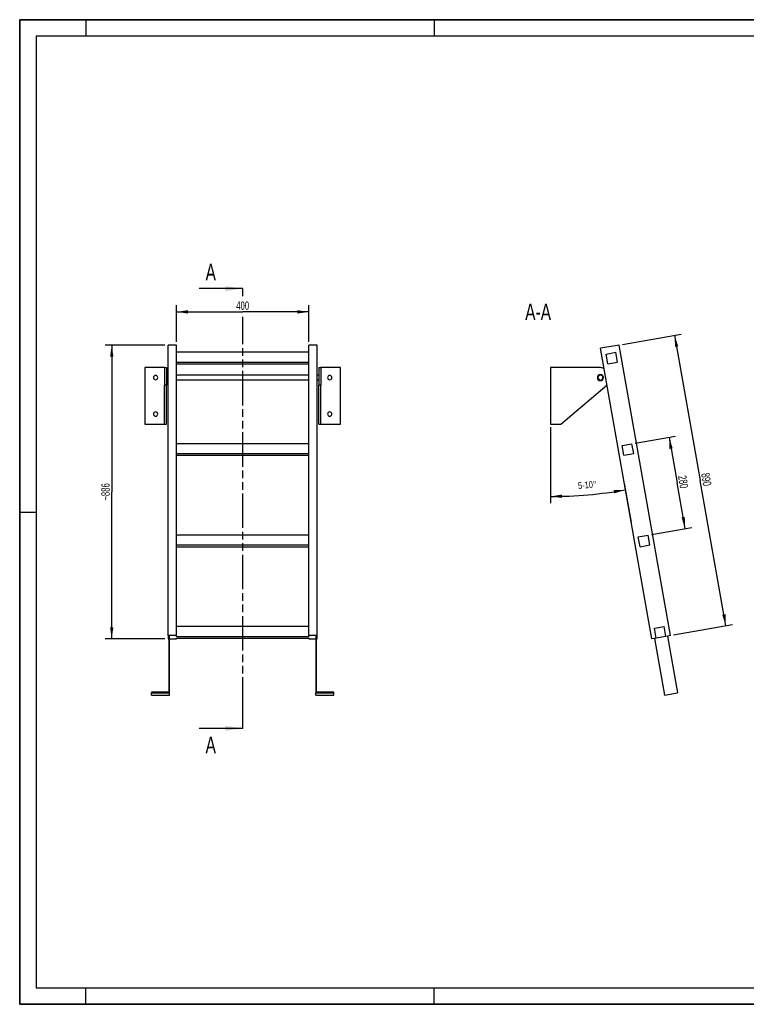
# Model space of a CAD drawing. Header units: millimetres. Extents: x 0 to 4200, y 0 to 2970.
# Tile 1 of 2: x 0 to 2192, y 0 to 2970. Entities that reach past the tile are written whole.
import ezdxf

# ---------------------------------------------------------------- set-up
doc = ezdxf.new("R2010")
doc.units = ezdxf.units.MM
doc.header["$LTSCALE"] = 231
doc.linetypes.add('PHANTOM', pattern=[0.8, 0.45, -0.05, 0.1, -0.05, 0.1, -0.05])
doc.layers.get('0').update_dxf_attribs({"linetype": 'CONTINUOUS'})
for name, color, linetype in [('005_AXIS', 7, 'CONTINUOUS'), ('050_DIMENSIONING', 7, 'CONTINUOUS'), ('053_NOTES', 7, 'CONTINUOUS'), ('HATCHING_BL0', 7, 'CONTINUOUS')]:
    doc.layers.add(name, color=color, linetype=linetype)
doc.styles.get("Standard").update_dxf_attribs({"font": 'txt', "width": 0.7})
doc.dimstyles.new('DIMSTYLE_1', dxfattribs={"dimtxt": 25, "dimasz": 35, "dimexe": 2, "dimexo": 1, "dimtad": 1, "dimdec": 1, "dimtxsty": 'Standard', "dimblk": '_FILLED', "dimblk1": '_FILLED', "dimblk2": '_FILLED', "dimcen": 0.09, "dimazin": 2, "dimtp": 0.5, "dimtm": 0.5, "dimtfac": 1, "dimtdec": 1, "dimtofl": 0, "dimtmove": 0, "dimatfit": 3, "dimldrblk": '_FILLED', "dimfxl": 1, "dimtolj": 1, "dimarcsym": 0})
doc.dimstyles.new('DIMSTYLE_2', dxfattribs={"dimtxt": 20, "dimasz": 35, "dimexe": 2, "dimexo": 1, "dimgap": 2, "dimtad": 1, "dimdec": 1, "dimtxsty": 'Standard', "dimblk": '_FILLED', "dimblk1": '_FILLED', "dimblk2": '_FILLED', "dimcen": 0.09, "dimazin": 2, "dimtp": 0.5, "dimtm": 0.5, "dimtfac": 1, "dimtdec": 1, "dimtofl": 0, "dimtmove": 0, "dimatfit": 3, "dimldrblk": '_FILLED', "dimfxl": 1, "dimtolj": 1, "dimarcsym": 0})
doc.dimstyles.new('DIMSTYLE_3', dxfattribs={"dimtxt": 25, "dimasz": 35, "dimexe": 2, "dimexo": 1, "dimtad": 1, "dimdec": 0, "dimtxsty": 'Standard', "dimblk": '_FILLED', "dimblk1": '_FILLED', "dimblk2": '_FILLED', "dimcen": 0.09, "dimazin": 2, "dimtp": 0.8, "dimtm": 0.8, "dimtfac": 1, "dimtdec": 0, "dimtofl": 0, "dimtmove": 0, "dimatfit": 3, "dimldrblk": '_FILLED', "dimfxl": 1, "dimtolj": 1, "dimarcsym": 0})
doc.dimstyles.new('DIMSTYLE_4', dxfattribs={"dimtxt": 25, "dimasz": 35, "dimexe": 2, "dimexo": 1, "dimtad": 1, "dimtxsty": 'Standard', "dimblk": '_FILLED', "dimblk1": '_FILLED', "dimblk2": '_FILLED', "dimcen": 0.09, "dimazin": 2, "dimtp": 0.5, "dimtm": 0.5, "dimtfac": 1, "dimtofl": 0, "dimtmove": 0, "dimatfit": 3, "dimldrblk": '_FILLED', "dimfxl": 1, "dimtolj": 1, "dimarcsym": 0})
doc.dimstyles.get("Standard").update_dxf_attribs({"dimtxt": 25, "dimasz": 35, "dimexe": 2, "dimexo": 1, "dimtad": 1, "dimtxsty": 'Standard', "dimblk": '_FILLED', "dimblk1": '_FILLED', "dimblk2": '_FILLED', "dimcen": 0.09, "dimazin": 2, "dimtol": 1, "dimtp": 0.01, "dimtm": 0.01, "dimtfac": 1, "dimtofl": 0, "dimtmove": 0, "dimatfit": 3, "dimldrblk": '_FILLED', "dimfxl": 1, "dimtolj": 1, "dimarcsym": 0})

# ---------------------------------------------------------------- blocks, each defined once
blk = doc.blocks.new('_FILLED')
at = {"color": 0, "linetype": 'ByBlock'}
blk.add_solid([(0, 0), (-1, 0.143), (-1, -0.143)], dxfattribs=at)
blk = doc.blocks.new('*D2')
at = {"layer": '050_DIMENSIONING', "color": 2, "linetype": 'Continuous', "transparency": 16777216}
for p, q in [((472.6, 1998.7), (472.6, 2108.7)), ((872.6, 1998.7), (872.6, 2108.7)), ((472.6, 2088.7), (672.6, 2088.7)), ((872.6, 2088.7), (672.6, 2088.7))]:
    blk.add_line(p, q, dxfattribs=at)
at = {"layer": '050_DIMENSIONING', "color": 2, "linetype": 'Continuous', "transparency": 16777216, "xscale": 35, "yscale": 35, "zscale": 35, "rotation": 180}
blk.add_blockref('_FILLED', (472.6, 2088.7), dxfattribs=at)
at = {"layer": '050_DIMENSIONING', "color": 2, "linetype": 'Continuous', "transparency": 16777216, "xscale": 35, "yscale": 35, "zscale": 35}
blk.add_blockref('_FILLED', (872.6, 2088.7), dxfattribs=at)
at = {"layer": '050_DIMENSIONING', "color": 2, "linetype": 'Continuous', "transparency": 16777216, "insert": (672.6, 2120), "char_height": 25, "width": 88.393, "attachment_point": 2, "line_spacing_factor": 0.9}
blk.add_mtext('400', dxfattribs=at)
blk = doc.blocks.new('*D3')
at = {"layer": '050_DIMENSIONING', "color": 2, "linetype": 'Continuous', "transparency": 16777216}
for p, q in [((1600.8, 1740.4), (1600.8, 1512)), ((1823.8, 1571.5), (1844.6, 1453.5))]:
    blk.add_line(p, q, dxfattribs=at)
for start, end in [(275, 280), (270, 275)]:
    blk.add_arc((1600.8, 2836.1), 1304.1, start, end, dxfattribs=at)
for points in [[(1793.5, 1541.2), (1827.2, 1551.8), (1791.9, 1551.1)], [(1635.7, 1537.4), (1600.8, 1532), (1635.9, 1527.4)]]:
    blk.add_solid(points, dxfattribs=at)
at = {"layer": '050_DIMENSIONING', "color": 2, "linetype": 'Continuous', "transparency": 16777216, "insert": (1711, 1576.8), "char_height": 20, "width": 103.571, "attachment_point": 2, "rotation": 5, "line_spacing_factor": 0.9}
blk.add_mtext('5-10\\fgdt;{\\W1.0;{\\fgdt;~}}', dxfattribs=at)
blk = doc.blocks.new('*D4')
at = {"layer": '050_DIMENSIONING', "color": 2, "linetype": 'Continuous', "transparency": 16777216}
for p, q in [((437.6, 1988.7), (257.6, 1988.7)), ((277.6, 1988.7), (277.6, 1545.5)), ((277.6, 1102.3), (277.6, 1545.5)), ((437.6, 1102.3), (257.6, 1102.3))]:
    blk.add_line(p, q, dxfattribs=at)
at = {"layer": '050_DIMENSIONING', "color": 2, "linetype": 'Continuous', "transparency": 16777216, "xscale": 35, "yscale": 35, "zscale": 35}
for p, rotation in [((277.6, 1988.7), 90), ((277.6, 1102.3), 270)]:
    blk.add_blockref('_FILLED', p, dxfattribs=dict(at, rotation=rotation))
at = {"layer": '050_DIMENSIONING', "color": 2, "linetype": 'Continuous', "transparency": 16777216, "insert": (246.3, 1545.5), "char_height": 25, "width": 117.857, "attachment_point": 2, "rotation": 90, "line_spacing_factor": 0.9}
blk.add_mtext('~886', dxfattribs=at)
blk = doc.blocks.new('*D5')
at = {"layer": '050_DIMENSIONING', "color": 2, "linetype": 'Continuous', "transparency": 16777216}
for p, q in [((1817.9, 1990.4), (1995.2, 2021.7)), ((1975.5, 2018.2), (2052.8, 1580)), ((2130.1, 1141.7), (2052.8, 1580)), ((1972.5, 1114), (2149.8, 1145.2))]:
    blk.add_line(p, q, dxfattribs=at)
at = {"layer": '050_DIMENSIONING', "color": 2, "linetype": 'Continuous', "transparency": 16777216, "xscale": 35, "yscale": 35, "zscale": 35}
for p, rotation in [((1975.5, 2018.2), 100), ((2130.1, 1141.7), 280)]:
    blk.add_blockref('_FILLED', p, dxfattribs=dict(at, rotation=rotation))
at = {"layer": '050_DIMENSIONING', "color": 2, "linetype": 'Continuous', "transparency": 16777216, "insert": (2083.6, 1585.4), "char_height": 25, "width": 88.393, "attachment_point": 2, "rotation": 280, "line_spacing_factor": 0.9}
blk.add_mtext('890', dxfattribs=at)
blk = doc.blocks.new('*D6')
at = {"layer": '050_DIMENSIONING', "color": 2, "linetype": 'Continuous', "transparency": 16777216}
for p, q in [((1856.7, 1692.7), (1978.4, 1714.1)), ((1958.7, 1710.6), (1983, 1572.8)), ((2007.3, 1434.9), (1983, 1572.8)), ((1905.4, 1416.9), (2027, 1438.4))]:
    blk.add_line(p, q, dxfattribs=at)
at = {"layer": '050_DIMENSIONING', "color": 2, "linetype": 'Continuous', "transparency": 16777216, "xscale": 35, "yscale": 35, "zscale": 35}
for p, rotation in [((1958.7, 1710.6), 100), ((2007.3, 1434.9), 280)]:
    blk.add_blockref('_FILLED', p, dxfattribs=dict(at, rotation=rotation))
at = {"layer": '050_DIMENSIONING', "color": 2, "linetype": 'Continuous', "transparency": 16777216, "insert": (2013.8, 1578.2), "char_height": 25, "width": 88.393, "attachment_point": 2, "rotation": 280, "line_spacing_factor": 0.9}
blk.add_mtext('280', dxfattribs=at)
blk = doc.blocks.new('XSEC_FILLED')
at = {"color": 0, "linetype": 'ByBlock'}
blk.add_solid([(0, 0), (-1, 0.143), (-1, -0.143)], dxfattribs=at)
blk = doc.blocks.new('HATCHING_BL0', base_point=(606.8, 1495.6))
at = {"layer": 'HATCHING_BL0', "color": 7, "linetype": 'PHANTOM'}
for p, q in [((672.6, 2135.7), (672.6, 2158.7)), ((672.6, 882.4), (672.6, 2073.8)), ((672.6, 832.4), (672.6, 882.4))]:
    blk.add_line(p, q, dxfattribs=at)
at = {"layer": 'HATCHING_BL0', "color": 7, "linetype": 'Continuous', "char_height": 50, "width": 64.286, "attachment_point": 1, "line_spacing_factor": 0.9}
for insert in [(560.7, 2233.7), (560.7, 807.4)]:
    blk.add_mtext('A', dxfattribs=dict(at, insert=insert))
at = {"layer": 'HATCHING_BL0', "color": 7, "linetype": 'Continuous'}
for points in [[(672.6, 2158.7), (541.1, 2158.7)], [(672.6, 832.4), (541.1, 832.4)]]:
    blk.add_leader(points, dimstyle='Standard', override={"dimasz": 52.5, "dimtad": 0, "dimldrblk": 'XSEC_FILLED'}, dxfattribs=at)

msp = doc.modelspace()

# ---------------------------------------------------------------- hatches: boundary and pattern name
at = {"linetype": 'Continuous'}
h = msp.add_hatch(dxfattribs=at)
h.set_pattern_fill('ANSI31', color=2, angle=90, style=0, pattern_type=2)
h.set_pattern_definition([(135, (1600.8, 1835.43), (-239.88, -239.88), [])])
edge = h.paths.add_edge_path()
edge.add_line((1949.342, 1109.879), (1919.798, 1104.67))
edge.add_line((1919.798, 1104.67), (1914.588, 1134.214))
edge.add_line((1914.588, 1134.214), (1944.132, 1139.424))
edge.add_line((1949.342, 1109.879), (1944.132, 1139.424))
edge = h.paths.add_edge_path()
edge.add_line((1773.933, 1931.908), (1768.724, 1961.453))
edge.add_line((1768.724, 1961.453), (1798.268, 1966.662))
edge.add_line((1803.477, 1937.118), (1798.268, 1966.662))
edge.add_line((1773.933, 1931.908), (1803.477, 1937.118))
edge = h.paths.add_edge_path()
edge.add_line((1822.555, 1656.162), (1817.345, 1685.706))
edge.add_line((1817.345, 1685.706), (1846.889, 1690.916))
edge.add_line((1852.099, 1661.372), (1846.889, 1690.916))
edge.add_line((1822.555, 1656.162), (1852.099, 1661.372))
edge = h.paths.add_edge_path()
edge.add_line((1871.176, 1380.416), (1865.967, 1409.96))
edge.add_line((1865.967, 1409.96), (1895.511, 1415.17))
edge.add_line((1900.72, 1385.625), (1895.511, 1415.17))
edge.add_line((1871.176, 1380.416), (1900.72, 1385.625))
edge = h.paths.add_edge_path()
edge.add_arc((1751.799, 1890.435), 7.5, 0, 180)
edge.add_arc((1751.799, 1890.435), 7.5, -180, 0)

# ---------------------------------------------------------------- linework, layer by layer
at = {"color": 7, "linetype": 'Continuous'}
for p, q in [((0, 2970), (4200, 2970)), ((0, 0), (0, 2970)), ((472.577, 1988.702), (447.577, 1988.702)), ((447.577, 1976.51), (447.577, 1988.702)), ((447.577, 1892.773), (447.577, 1976.51)), ((472.577, 1690.916), (472.577, 1988.702)), ((872.577, 1966.662), (472.577, 1966.662)), ((897.577, 1988.702), (872.577, 1988.702)), ((872.577, 1690.916), (872.577, 1988.702)), ((897.577, 1112.224), (897.577, 1988.702)), ((1808.09, 1988.702), (1751.956, 1978.804)), ((1906.503, 1102.326), (1751.956, 1978.804)), ((1768.724, 1961.453), (1798.268, 1966.662)), ((1773.933, 1931.908), (1768.724, 1961.453)), ((1803.477, 1937.118), (1798.268, 1966.662)), ((1962.637, 1112.224), (1808.09, 1988.702)), ((472.577, 1937.118), (872.577, 1937.118)), ((472.577, 1931.908), (872.577, 1931.908)), ((1773.933, 1931.908), (1803.477, 1937.118)), ((436.577, 1920.435), (377.577, 1920.435)), ((436.577, 1920.435), (442.577, 1920.435)), ((436.577, 1920.435), (436.577, 1899.685)), ((442.577, 1920.435), (442.577, 1899.685)), ((902.577, 1920.435), (908.577, 1920.435)), ((902.577, 1920.435), (902.577, 1899.685)), ((967.577, 1920.435), (908.577, 1920.435)), ((908.577, 1920.435), (908.577, 1899.685)), ((1751.799, 1920.435), (1600.799, 1920.435)), ((436.577, 1899.685), (436.577, 1897.935)), ((436.577, 1897.935), (436.577, 1890.435)), ((436.577, 1890.435), (436.577, 1882.935)), ((436.577, 1882.935), (436.577, 1881.185)), ((436.577, 1881.185), (436.577, 1867.507)), ((442.577, 1899.685), (442.577, 1890.435)), ((442.577, 1890.435), (442.577, 1881.185)), ((442.577, 1881.185), (442.577, 1867.507)), ((447.577, 1876.462), (447.577, 1892.773)), ((447.577, 1875.721), (447.577, 1876.462)), ((447.577, 1872.808), (447.577, 1875.721)), ((447.577, 1869.335), (447.577, 1872.808)), ((902.577, 1899.685), (902.577, 1890.435)), ((902.577, 1890.435), (902.577, 1881.185)), ((902.577, 1881.185), (902.577, 1867.507)), ((908.577, 1899.685), (908.577, 1897.935)), ((908.577, 1897.935), (908.577, 1890.435)), ((908.577, 1890.435), (908.577, 1882.935)), ((908.577, 1882.935), (908.577, 1881.185)), ((908.577, 1881.185), (908.577, 1867.507)), ((436.577, 1750.435), (436.577, 1867.507)), ((442.577, 1750.435), (442.577, 1867.507)), ((447.577, 1862.664), (447.577, 1869.335)), ((447.577, 1858.266), (447.577, 1862.664)), ((447.577, 1855.548), (447.577, 1858.266)), ((447.577, 1854.069), (447.577, 1855.548)), ((447.577, 1838.637), (447.577, 1854.069)), ((902.577, 1750.435), (902.577, 1867.507)), ((908.577, 1750.435), (908.577, 1867.507)), ((1632.415, 1750.435), (1771.147, 1867.507)), ((447.577, 1833.428), (447.577, 1838.637)), ((447.577, 1112.224), (447.577, 1833.428)), ((377.577, 1750.435), (436.577, 1750.435)), ((436.577, 1750.435), (442.577, 1750.435)), ((902.577, 1750.435), (908.577, 1750.435)), ((908.577, 1750.435), (967.577, 1750.435)), ((1600.799, 1750.435), (1632.415, 1750.435)), ((472.577, 1661.372), (472.577, 1690.916)), ((872.577, 1690.916), (472.577, 1690.916)), ((872.577, 1661.372), (872.577, 1690.916)), ((1817.345, 1685.706), (1846.889, 1690.916)), ((1822.555, 1656.162), (1817.345, 1685.706)), ((1852.099, 1661.372), (1846.889, 1690.916)), ((472.577, 1656.162), (472.577, 1661.372)), ((472.577, 1661.372), (872.577, 1661.372)), ((472.577, 1415.17), (472.577, 1656.162)), ((472.577, 1656.162), (872.577, 1656.162)), ((872.577, 1656.162), (872.577, 1661.372)), ((872.577, 1415.17), (872.577, 1656.162)), ((1822.555, 1656.162), (1852.099, 1661.372)), ((472.577, 1385.625), (472.577, 1415.17)), ((872.577, 1415.17), (472.577, 1415.17)), ((872.577, 1385.625), (872.577, 1415.17)), ((1865.967, 1409.96), (1895.511, 1415.17)), ((1871.176, 1380.416), (1865.967, 1409.96)), ((1900.72, 1385.625), (1895.511, 1415.17)), ((472.577, 1380.416), (472.577, 1385.625)), ((472.577, 1385.625), (872.577, 1385.625)), ((472.577, 1139.424), (472.577, 1380.416)), ((472.577, 1380.416), (872.577, 1380.416)), ((872.577, 1380.416), (872.577, 1385.625)), ((872.577, 1139.424), (872.577, 1380.416)), ((1871.176, 1380.416), (1900.72, 1385.625)), ((472.577, 1112.224), (472.577, 1139.424)), ((872.577, 1139.424), (472.577, 1139.424)), ((872.577, 1112.224), (872.577, 1139.424)), ((1914.588, 1134.214), (1944.132, 1139.424)), ((1919.798, 1104.67), (1914.588, 1134.214)), ((1949.342, 1109.879), (1944.132, 1139.424)), ((447.577, 1112.224), (447.577, 1102.326)), ((472.577, 1112.224), (447.577, 1112.224)), ((447.577, 1102.326), (449.577, 1102.326)), ((449.577, 1110.748), (449.577, 941.361)), ((449.577, 1110.748), (451.577, 1110.748)), ((451.577, 939.391), (451.577, 1110.748)), ((451.577, 1102.326), (472.577, 1102.326)), ((472.577, 1109.879), (472.577, 1112.224)), ((472.577, 1109.879), (872.577, 1109.879)), ((472.577, 1102.326), (472.577, 1104.67)), ((472.577, 1104.67), (872.577, 1104.67)), ((872.577, 1112.224), (872.577, 1109.879)), ((897.577, 1112.224), (872.577, 1112.224)), ((872.577, 1104.67), (872.577, 1102.326)), ((872.577, 1102.326), (893.577, 1102.326)), ((893.577, 1110.748), (893.577, 939.391)), ((893.577, 1110.748), (895.577, 1110.748)), ((895.577, 941.361), (895.577, 1110.748)), ((895.577, 1102.326), (897.577, 1102.326)), ((897.577, 1102.326), (897.577, 1112.224)), ((1919.798, 1104.67), (1906.503, 1102.326)), ((1914.873, 1103.802), (1945.088, 932.445)), ((1949.342, 1109.879), (1919.798, 1104.67)), ((1962.637, 1112.224), (1949.342, 1109.879)), ((1954.266, 1110.748), (1984.481, 939.391)), ((397.577, 941.361), (397.577, 939.391)), ((449.577, 941.361), (397.577, 941.361)), ((397.577, 932.445), (397.577, 939.391)), ((397.577, 939.391), (451.577, 939.391)), ((397.577, 932.445), (451.577, 932.445)), ((451.577, 932.445), (451.577, 939.391)), ((893.577, 932.445), (893.577, 939.391)), ((893.577, 939.391), (947.577, 939.391)), ((893.577, 932.445), (947.577, 932.445)), ((947.577, 941.361), (895.577, 941.361)), ((947.577, 939.391), (947.577, 941.361)), ((947.577, 932.445), (947.577, 939.391)), ((1945.088, 932.445), (1984.481, 939.391)), ((0, 0), (4200, 0))]:
    msp.add_line(p, q, dxfattribs=at)
at = {"color": 3, "linetype": 'Continuous'}
for p, q in [((0, 2970), (0, 0)), ((4200, 2970), (0, 2970)), ((200, 2970), (200, 2920)), ((1250, 2970), (1250, 2920)), ((0, 1485), (50, 1485)), ((200, 0), (200, 50)), ((1250, 0), (1250, 50)), ((4200, 0), (0, 0))]:
    msp.add_line(p, q, dxfattribs=at)
at = {"color": 5, "linetype": 'Continuous'}
for p, q in [((50, 2920), (50, 50)), ((4150, 2920), (50, 2920)), ((50, 50), (4150, 50))]:
    msp.add_line(p, q, dxfattribs=at)
at = {"color": 9, "linetype": 'Continuous'}
for p, q in [((442.577, 1867.507), (436.577, 1867.507)), ((908.577, 1867.507), (902.577, 1867.507))]:
    msp.add_line(p, q, dxfattribs=at)
at = {"color": 7, "linetype": 'Continuous'}
for radius, start, end in [(30, 68.884391, 90), (7.5, 0, 180), (7.5, 180, 360), (30, 310.160401, 311.123226)]:
    msp.add_arc((1751.799, 1890.435), radius, start, end, dxfattribs=at)
at = {"layer": '005_AXIS', "color": 7, "linetype": 'Continuous'}
for p, q in [((377.577, 1920.435), (377.577, 1750.435)), ((967.577, 1750.435), (967.577, 1920.435)), ((1600.799, 1920.435), (1600.799, 1750.435)), ((447.577, 1897.935), (442.577, 1897.935)), ((447.577, 1882.935), (442.577, 1882.935)), ((872.577, 1897.935), (472.577, 1897.935)), ((872.577, 1882.935), (472.577, 1882.935)), ((902.577, 1897.935), (897.577, 1897.935)), ((902.577, 1882.935), (897.577, 1882.935))]:
    msp.add_line(p, q, dxfattribs=at)
for centre, radius, start, end in [((410.077, 1890.435), 6.5, 0, 180), ((410.077, 1890.435), 6.5, 180, 360), ((935.077, 1890.435), 6.5, 0, 180), ((935.077, 1890.435), 6.5, 180, 360), ((1751.799, 1890.435), 9.25, 0, 180), ((1751.799, 1890.435), 9.25, 180, 360), ((410.077, 1780.435), 6.5, 0, 180), ((935.077, 1780.435), 6.5, 0, 180), ((410.077, 1780.435), 6.5, 180, 360), ((935.077, 1780.435), 6.5, 180, 360)]:
    msp.add_arc(centre, radius, start, end, dxfattribs=at)

# ---------------------------------------------------------------- block references
at = {"layer": 'HATCHING_BL0'}
msp.add_blockref('HATCHING_BL0', (606.827, 1495.574), dxfattribs=at)

# ---------------------------------------------------------------- texts
at = {"layer": '053_NOTES', "color": 2, "linetype": 'Continuous', "insert": (1602.807, 2113.702), "char_height": 50, "width": 196.42857, "attachment_point": 3, "line_spacing_factor": 0.9}
msp.add_mtext('A-A', dxfattribs=at)

# ---------------------------------------------------------------- dimensions: what is measured, and where the dimension line sits
at = {"layer": '050_DIMENSIONING', "color": 2, "linetype": 'Continuous'}
dim = msp.add_linear_dim(base=(872.577, 2088.702), p1=(472.577, 1997.702), p2=(872.577, 1997.702), dimstyle='DIMSTYLE_1', dxfattribs=at)
dim.commit()
dim.dimension.update_dxf_attribs({"geometry": '*D2', "text_midpoint": (669.006, 2088.702), "dimtype": 160})
for base, p1, p2, angle, dimstyle, picture, middle in [((1975.507, 2018.223), (1971.5, 1113.786), (1816.953, 1990.265), 100, 'DIMSTYLE_3', '*D5', (2052.16, 1583.5)), ((2007.287, 1434.879), (1855.753, 1692.479), (1904.374, 1416.733), 280, 'DIMSTYLE_4', '*D6', (1982.356, 1576.269))]:
    dim = msp.add_linear_dim(base=base, p1=p1, p2=p2, angle=angle, dimstyle=dimstyle, dxfattribs=at)
    dim.commit()
    dim.dimension.update_dxf_attribs({"geometry": picture, "text_midpoint": middle, "dimtype": 160})
dim = msp.add_linear_dim(base=(277.577, 1102.326), p1=(438.577, 1988.702), p2=(438.577, 1102.326), angle=270, text='~<>', dimstyle='DIMSTYLE_3', dxfattribs=at)
dim.commit()
dim.dimension.update_dxf_attribs({"geometry": '*D4', "text_midpoint": (277.577, 1545.514), "dimtype": 160})
dim = msp.add_angular_dim_2l(base=(1714.457, 1536.942), line1=((1600.799, 1754.475), (1600.799, 1741.435)), line2=((1821.339, 1585.315), (1823.603, 1572.473)), text='5-<>', dimstyle='DIMSTYLE_2', dxfattribs=at)
dim.commit()
dim.dimension.update_dxf_attribs({"geometry": '*D3', "text_midpoint": (1714.457, 1536.942), "dimtype": 162})

doc.saveas('drawing.dxf')
